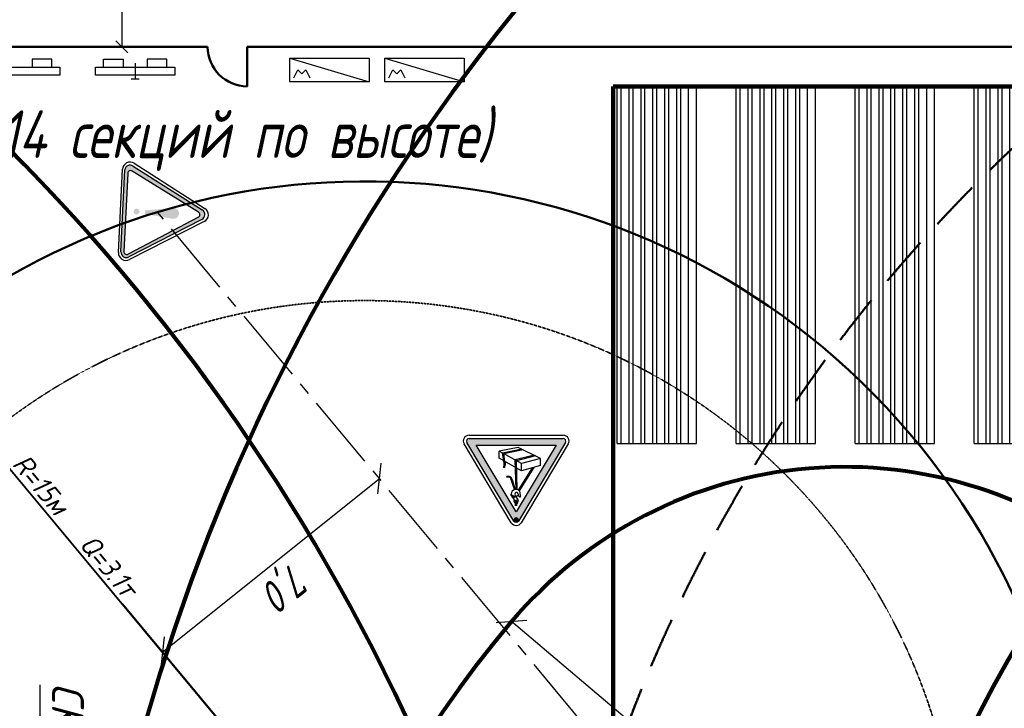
# Model space of a CAD drawing. Header units: millimetres. Extents: x 2204655785 to 2205143108, y 485765510 to 486291538.
# Tile 110 of 156: x 2204958363 to 2204983183, y 486185552 to 486202907. Entities that reach past the tile are written whole.
import ezdxf
from ezdxf.enums import TextEntityAlignment as Align
from ezdxf.lldxf.tags import DXFTag

# ---------------------------------------------------------------- set-up
doc = ezdxf.new("R2010")
doc.units = ezdxf.units.MM
for name, pattern in [('DASHED2', [9.525, 6.35, -3.175]), ('НЕВИДИМАЯX2', [19.05, 12.7, -6.35]), ('ОСЕВАЯ2', [28.575, 19.05, -3.175, 3.175, -3.175])]:
    doc.linetypes.add(name, pattern=pattern)
for name, color, linetype in [('ППР_Автокран', 7, 'Continuous'), ('ППР_Автокран СКАТ-40', 7, 'Continuous'), ('ППР_Автокран_Линия предупреждения', 1, 'Continuous'), ('ППР_Автокран_Надписи', 5, 'Continuous'), ('ППР_Автокран_Опасная зона', 1, 'Continuous'), ('ППР_Автокран_Стрела', 7, 'Continuous'), ('ППР_Автокран_Стрела_15м', 7, 'Continuous'), ('ППР_Дороги рабочие', 30, 'Continuous'), ('ППР_Инлоудеры', 7, 'Continuous'), ('ППР_Кран', 7, 'Continuous'), ('ППР_Опасная зона от крана', 1, 'Continuous'), ('ППР_Панелевозы', 7, 'Continuous'), ('ППР_Привязка стоянок', 5, 'Continuous'), ('ППР_Разрез', 5, 'Continuous'), ('ППР_Складирование', 7, 'Continuous'), ('ППР_Стрела', 7, 'Continuous')]:
    doc.layers.add(name, color=color, linetype=linetype)
doc.styles.add('Без высоты', font='GOST_Common Italic.ttf', dxfattribs={"width": 0.8})
doc.styles.add('ППРк_М1-1', font='GOST_Common Italic.ttf', dxfattribs={"height": 800})
doc.styles.add('ППРк_М1-1кран', font='GOST_Common Italic.ttf', dxfattribs={"width": 0.8, "height": 600})
doc.linetypes.add('ОГРАЖДЕНИЕ_ПУТЕЙ', pattern='A,1,[2,КБ-503,S=1,R=0,X=0,Y=0],2000,[2,КБ-503,S=1,R=0,X=0,Y=0],2000,[2,КБ-503,S=1,R=0,X=0,Y=0],1351,-628,[1,ЧЕЛОВЕК,S=1,R=180,X=0,Y=-24],-461,[1,ЗНАК 4,S=1,R=180,X=0,Y=-417],-188,1372,[2,КБ-503,S=1,R=0,X=0,Y=0],1999,[2,КБ-503,S=1,R=0,X=0,Y=0],2000,[2,КБ-503,S=1,R=0,X=0,Y=0]', length=12000)
tags = doc.linetypes.add('опасная зона_Кран', pattern='A,30,-8,4,-8,30,-8,4,-8,30,-8,4,[230,Bbox.shx,S=2.5,R=0,X=0,Y=-10],-6', length=148).pattern_tags.tags
tags[24] = DXFTag(74, 5)
doc.dimstyles.new('Без высоты текста', dxfattribs={"dimtxt": 800, "dimasz": 550, "dimexe": 1.5, "dimexo": 0.675, "dimgap": 100, "dimtad": 1, "dimdec": 1, "dimlfac": 0.001, "dimzin": 1, "dimtxsty": 'Без высоты', "dimblk": 'OBLIQUE', "dimcen": 250, "dimclrd": 256, "dimclre": 256, "dimclrt": 256, "dimadec": 0, "dimazin": 0, "dimtfac": 1, "dimtdec": 1, "dimtmove": 0, "dimatfit": 3, "dimfxl": 1, "dimtfill": 1, "dimfrac": 2, "dimarcsym": 0})
doc.dimstyles.new('ППРк_М1-1', dxfattribs={"dimtxt": 800, "dimasz": 550, "dimexe": 1.5, "dimexo": 0.675, "dimgap": 100, "dimtad": 1, "dimdec": 1, "dimlfac": 0.001, "dimzin": 1, "dimtxsty": 'ППРк_М1-1', "dimblk": 'OBLIQUE', "dimcen": 250, "dimclrd": 256, "dimclre": 256, "dimclrt": 256, "dimadec": 0, "dimazin": 0, "dimtfac": 1, "dimtdec": 1, "dimtmove": 0, "dimatfit": 3, "dimfxl": 1, "dimtfill": 1, "dimfrac": 2, "dimarcsym": 0})
doc.dimstyles.new('ППРк_М1-1 Кран', dxfattribs={"dimtxt": 600, "dimasz": 300, "dimexe": 1.5, "dimexo": 0.675, "dimgap": 0.675, "dimtad": 1, "dimdec": 1, "dimlfac": 0.001, "dimzin": 1, "dimtxsty": 'ППРк_М1-1кран', "dimblk": 'OBLIQUE', "dimcen": 250, "dimclrd": 256, "dimclre": 256, "dimclrt": 256, "dimadec": 0, "dimazin": 0, "dimtfac": 1, "dimtdec": 1, "dimtmove": 0, "dimatfit": 3, "dimfxl": 1, "dimfrac": 2, "dimarcsym": 0})

# ---------------------------------------------------------------- blocks, each defined once
blk = doc.blocks.new('_Oblique')
at = {"color": 0, "linetype": 'ByBlock', "lineweight": -2}
blk.add_line((-0.5, -0.5), (0.5, 0.5), dxfattribs=at)
blk = doc.blocks.new('*D384')
at = {"layer": 'Defpoints', "color": 0, "linetype": 'Continuous', "lineweight": 50, "transparency": 16777216}
for p in [(6174, -3750), (6174, -6250), (6174, -6250)]:
    blk.add_point(p, dxfattribs=at)
at = {"layer": 'ППР_Привязка стоянок', "linetype": 'Continuous', "lineweight": -2, "transparency": 16777216}
for p, q in [((6174, -3750), (6174, -6250)), ((6175, -3750), (6175, -3750)), ((6175, -6250), (6175, -6250))]:
    blk.add_line(p, q, dxfattribs=at)
at = {"layer": 'ППР_Привязка стоянок', "linetype": 'Continuous', "lineweight": -2, "transparency": 16777216, "xscale": 300, "yscale": 300, "zscale": 300}
for p, rotation in [((6174, -3750), 90), ((6174, -6250), 270)]:
    blk.add_blockref('_Oblique', p, dxfattribs=dict(at, rotation=rotation))
at = {"layer": 'ППР_Привязка стоянок', "linetype": 'Continuous', "transparency": 16777216, "insert": (5813, -5000), "char_height": 600, "attachment_point": 5, "rotation": 90, "style": 'ППРк_М1-1кран'}
blk.add_mtext('2,5', dxfattribs=at)
blk = doc.blocks.new('C')
at = {"linetype": 'Continuous', "ltscale": 0.5}
for p, q in [((10, 1), (-10, 1)), ((-10, 1), (-10, -1)), ((10, -1), (10, 1)), ((-10, -1), (10, -1)), ((-8, -1), (-8, -3)), ((-3, -3), (-3, -1)), ((3, -3), (3, -1)), ((8, -1), (8, -3)), ((-8, -3), (-3, -3)), ((8, -3), (3, -3))]:
    blk.add_line(p, q, dxfattribs=at)
blk = doc.blocks.new('A$C68180F12')
at = {"linetype": 'Continuous', "ltscale": 0.5}
for p, q in [((11, 5), (9, 5)), ((10, 1), (10, 5)), ((20, 4), (0, 4)), ((0, 4), (0, 2)), ((20, 2), (20, 4)), ((0, 2), (20, 2)), ((2, 2), (2, 0)), ((2, 0), (7, 0)), ((7, 0), (7, 2)), ((13, 0), (13, 2)), ((18, 0), (13, 0)), ((18, 2), (18, 0))]:
    blk.add_line(p, q, dxfattribs=at)
blk = doc.blocks.new('A$C49FE3ADB')
at = {"linetype": 'Continuous', "ltscale": 0.5}
for p, q in [((20, 6), (0, 6)), ((0, 0), (20, 6)), ((0, 6), (0, 0)), ((20, 0), (20, 6)), ((0, 0), (20, 0))]:
    blk.add_line(p, q, dxfattribs=at)
for p, q in [((1, 5), (2, 3)), ((4, 3), (5, 5)), ((2, 3), (3, 4)), ((3, 4), (4, 3))]:
    blk.add_line(p, q)
blk = doc.blocks.new('*U420')
at = {"layer": 'ППР_Опасная зона от крана', "linetype": 'опасная зона_Кран', "lineweight": 80, "ltscale": 100}
blk.add_arc((135, 0), 50270, 90, 270, dxfattribs=at)
at = {"layer": 'ППР_Стрела', "linetype": 'НЕВИДИМАЯX2', "lineweight": 50, "ltscale": 100}
blk.add_arc((135, 0), 38700, 90, 270, dxfattribs=at)
at = {"layer": 'ППР_Стрела', "linetype": 'Continuous', "lineweight": 100}
blk.add_arc((135, 0), 30700, 90, 270, dxfattribs=at)
at = {"style": 'ППРк_М1-1', "width": 0.8}
for tag, p, height, flags in [('ОПАСНАЯ_ЗОНА', (25480.86, 21929.55), 800, 1), ('ОТЛЕТ_ГРУЗА', (25413.72, 20678.22), 800, 1), ('Кол-во_элементов', (2695.66, -1978.25), 1200, 8)]:
    blk.add_attdef(tag, p, '', height=height, dxfattribs=dict(at, flags=flags))
at = {"style": 'ППРк_М1-1', "width": 0.8, "flags": 8}
blk.add_attdef('МАРКА_КРАНА', text='', height=1200, dxfattribs=at).set_placement((8837.5, 818.17), align=Align.CENTER)
blk.add_attdef('ВЫСОТА', text='', height=1200, dxfattribs=at).set_placement((9134.89, -8454.02), align=Align.MIDDLE_CENTER)
at = {"layer": 'Defpoints', "style": 'ППРк_М1-1', "width": 0.8, "flags": 1}
for tag, p in [('МАКСИМАЛЬНАЯ_ДЛИНА_ГРУЗА', (25470.43, 19233.22)), ('ШИРИНА_ГРУЗА', (25397.01, 17803.51))]:
    blk.add_attdef(tag, p, '', height=800, dxfattribs=at)
at = {"layer": 'ППР_Разрез', "style": 'ППРк_М1-1кран', "width": 0.8, "flags": 8}
for tag, p in [('РАЗРЕЗ2', (-1027.85, 55181.17)), ('РАЗРЕЗ', (-1731.87, -54129.29))]:
    blk.add_attdef(tag, p, '', height=800, dxfattribs=at)
at = {"layer": 'ППР_Стрела', "style": 'ППРк_М1-1кран', "width": 0.8, "flags": 8}
for tag, p in [('ВЫСОТА_КРЮКА_ГОРИЗ', (-19652.89, 21607.87)), ('ГАБАРИТ_СТРЕЛЫ', (-25019.84, 21408.72)), ('ВЫСОТА_КРЮКА_НАКЛ', (-20393.31, 20761.66)), ('ВЫЛЕТ', (-16616.63, 14016.8))]:
    blk.add_attdef(tag, p, '', height=800, rotation=317, dxfattribs=at)
blk = doc.blocks.new('*U443')
at = {"layer": 'ППР_Опасная зона от крана', "linetype": 'опасная зона_Кран', "lineweight": 80, "ltscale": 100}
blk.add_arc((135, 0), 50270, 90, 270, dxfattribs=at)
at = {"layer": 'ППР_Стрела', "linetype": 'НЕВИДИМАЯX2', "lineweight": 50, "ltscale": 100}
blk.add_arc((135, 0), 38700, 90, 270, dxfattribs=at)
at = {"style": 'ППРк_М1-1', "width": 0.8}
for tag, p, height, flags in [('ОПАСНАЯ_ЗОНА', (25480.86, 21929.55), 800, 1), ('ОТЛЕТ_ГРУЗА', (25413.72, 20678.22), 800, 1), ('Кол-во_элементов', (2695.66, -1978.25), 1200, 8)]:
    blk.add_attdef(tag, p, '', height=height, dxfattribs=dict(at, flags=flags))
at = {"style": 'ППРк_М1-1', "width": 0.8, "flags": 8}
blk.add_attdef('МАРКА_КРАНА', text='', height=1200, dxfattribs=at).set_placement((8837.5, 818.17), align=Align.CENTER)
blk.add_attdef('ВЫСОТА', text='', height=1200, dxfattribs=at).set_placement((9134.89, -8454.02), align=Align.MIDDLE_CENTER)
at = {"layer": 'Defpoints', "style": 'ППРк_М1-1', "width": 0.8, "flags": 1}
for tag, p in [('МАКСИМАЛЬНАЯ_ДЛИНА_ГРУЗА', (25470.43, 19233.22)), ('ШИРИНА_ГРУЗА', (25397.01, 17803.51))]:
    blk.add_attdef(tag, p, '', height=800, dxfattribs=at)
at = {"layer": 'ППР_Разрез', "style": 'ППРк_М1-1кран', "width": 0.8, "flags": 8}
for tag, p in [('РАЗРЕЗ2', (-1027.85, 55181.17)), ('РАЗРЕЗ', (-1731.87, -54129.29))]:
    blk.add_attdef(tag, p, '', height=800, dxfattribs=at)
at = {"layer": 'ППР_Стрела', "style": 'ППРк_М1-1кран', "width": 0.8, "flags": 8}
for tag, p in [('ВЫСОТА_КРЮКА_ГОРИЗ', (-19652.89, 21607.87)), ('ГАБАРИТ_СТРЕЛЫ', (-25019.84, 21408.72)), ('ВЫСОТА_КРЮКА_НАКЛ', (-20393.31, 20761.66)), ('ВЫЛЕТ', (-16616.63, 14016.8))]:
    blk.add_attdef(tag, p, '', height=800, rotation=317, dxfattribs=at)
blk = doc.blocks.new('A$C1C624D33')
at = {"color": 7, "lineweight": 30, "flags": 128}
for points in [[(0, 0), (0, 2)], [(9, 2), (0, 2)], [(9, 0), (9, 2)], [(9, 1.8), (0, 1.8)], [(9, 1.6), (0, 1.6)], [(9, 1.5), (0, 1.5)], [(9, 1.3), (0, 1.3)], [(9, 1.2), (0, 1.2)], [(9, 1), (0, 1)], [(9, 0.9), (0, 0.9)], [(9, 0.7), (0, 0.7)], [(9, 0.6), (0, 0.6)], [(9, 0.4), (0, 0.4)], [(9, 0.3), (0, 0.3)], [(9, 0.1), (0, 0.1)], [(9, 0), (0, 0)]]:
    blk.add_lwpolyline(points, dxfattribs=at)
blk = doc.blocks.new('*U684')
at = {"layer": 'ППР_Инлоудеры', "lineweight": 50, "xscale": 1000, "yscale": 1000, "zscale": 1000, "rotation": 74.04553586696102}
blk.add_blockref('A$C1C624D33', (-275, -4602), dxfattribs=at)
blk = doc.blocks.new('*U685')
at = {"layer": 'ППР_Дороги рабочие', "color": 0, "linetype": 'ByBlock', "lineweight": -2, "transparency": 16777216}
blk.add_blockref('*U684', (0, 0), dxfattribs=at)
blk = doc.blocks.new('*U744')
at = {"layer": 'ППР_Панелевозы', "rotation": 292.1483980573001}
blk.add_blockref('*U685', (0, 0), dxfattribs=at)
blk = doc.blocks.new('*U745')
at = {"layer": 'ППР_Дороги рабочие', "color": 0, "linetype": 'ByBlock', "lineweight": -2, "transparency": 16777216}
blk.add_blockref('*U744', (0, 0), dxfattribs=at)
blk = doc.blocks.new('*U743')
at = {"layer": 'ППР_Дороги рабочие', "rotation": 353.8060660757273}
blk.add_blockref('*U745', (0, 0), dxfattribs=at)
blk = doc.blocks.new('*U742')
at = {"layer": 'ППР_Складирование', "color": 0, "linetype": 'ByBlock', "lineweight": -2, "transparency": 16777216}
for p in [(0, 9000), (0, 6000), (0, 3000), (0, 0)]:
    blk.add_blockref('*U743', p, dxfattribs=at)
blk = doc.blocks.new('*D769')
at = {"layer": 'Defpoints', "color": 0, "transparency": 16777216}
for p in [(-4, 5), (-4, 5), (-661, -2161), (-13835, -11514), (13742, -11617)]:
    blk.add_point(p, dxfattribs=at)
at = {"layer": 'ППР_Автокран_Стрела', "lineweight": -2, "transparency": 16777216}
blk.add_arc((-4, 5), 2263, 233.7472, 305.8291, dxfattribs=at)
at = {"layer": 'ППР_Автокран_Стрела', "transparency": 16777216}
for points in [[(-1405, -1887), (-1280, -1754), (-1743, -1444)], [(1258, -1763), (1383, -1897), (1724, -1456)]]:
    blk.add_solid(points, dxfattribs=at)
at = {"layer": 'ППР_Автокран_Стрела', "transparency": 16777216, "insert": (-8, -1758), "char_height": 600, "width": 533.03, "attachment_point": 5, "rotation": 359.8833, "style": 'Без высоты', "bg_fill": 3, "box_fill_scale": 1.1, "bg_fill_color": 256, "bg_fill_true_color": 13158600, "bg_fill_transparency": 0}
blk.add_mtext('100°', dxfattribs=at)
blk = doc.blocks.new('*D780')
at = {"layer": 'Defpoints', "color": 0, "transparency": 16777216}
blk.add_point((-1, 2), dxfattribs=at)
at = {"layer": 'ППР_Автокран_Стрела_15м', "lineweight": -2, "transparency": 16777216}
for p, q in [((-1, 2), (-10758, -8952)), ((0, 2), (0, 1)), ((-11527, -9592), (-11528, -9591))]:
    blk.add_line(p, q, dxfattribs=at)
at = {"layer": 'ППР_Автокран_Стрела_15м', "transparency": 16777216}
blk.add_solid([(-10865, -8824), (-10652, -9080), (-11527, -9592)], dxfattribs=at)
at = {"layer": 'ППР_Автокран_Стрела_15м', "transparency": 16777216, "insert": (-9331, -7308), "char_height": 800, "attachment_point": 5, "rotation": 39.7746, "style": 'ППРк_М1-1', "bg_fill": 3, "box_fill_scale": 1.1, "bg_fill_color": 256, "bg_fill_true_color": 13158600, "bg_fill_transparency": 0}
blk.add_mtext('{\\H0.625x;R=15м   Q=3.1т}', dxfattribs=at)
at = {"layer": 'Defpoints', "color": 0, "transparency": 16777216}
blk.add_point((-11527, -9592), dxfattribs=at)
blk.add_point((-11527, -9592), dxfattribs=at)
blk = doc.blocks.new('_None')
blk = doc.blocks.new('*D781')
at = {"layer": 'ППР_Автокран_Стрела', "lineweight": -2, "transparency": 16777216}
for p, q in [((-14, -4), (-3071, -1207)), ((-14, -5), (-14, -6)), ((-3722, -1464), (-3721, -1465))]:
    blk.add_line(p, q, dxfattribs=at)
at = {"layer": 'ППР_Автокран_Стрела', "transparency": 16777216}
blk.add_solid([(-3113, -1099), (-3028, -1316), (-3722, -1463)], dxfattribs=at)
at = {"layer": 'ППР_Автокран_Стрела', "transparency": 16777216, "insert": (-2174, -478), "char_height": 800, "attachment_point": 5, "rotation": 21.4825, "style": 'ППРк_М1-1', "bg_fill": 3, "box_fill_scale": 1.1, "bg_fill_color": 256, "bg_fill_true_color": 13158600, "bg_fill_transparency": 0}
blk.add_mtext('{\\H0.625x;R=4м   Q=18.0т}', dxfattribs=at)
at = {"layer": 'Defpoints', "color": 0, "transparency": 16777216}
for p in [(-14, -4), (-3722, -1463), (-3722, -1463)]:
    blk.add_point(p, dxfattribs=at)
blk = doc.blocks.new('ЗнакПредупрежд')
h = blk.add_hatch(color=1)
h.dxf.hatch_style = 1
h.paths.add_polyline_path([(2.952, 4.492, 0.579974), (2.431, 4.489), (0.216, 0.569, 0.56988), (0.429, 0.135), (4.954, 0.135, 0.577814), (5.214, 0.585)])
h.paths.add_polyline_path([(2.845, 4.292), (5.056, 0.534, -0.580113), (4.918, 0.293), (0.626, 0.293, -0.571425), (0.486, 0.53), (2.567, 4.288, -0.580536)], flags=16)
h = blk.add_hatch(color=1)
edge = h.paths.add_edge_path()
edge.add_arc((2.701, 2.92), 0.301, 348.7338, 546.396)
edge.add_line((2.402, 2.886), (2.403, 2.868))
edge.add_line((2.403, 2.868), (2.61, 1.345))
edge.add_line((2.61, 1.345), (2.807, 1.345))
edge.add_line((2.807, 1.345), (2.996, 2.861))
edge = h.paths.add_edge_path()
edge.add_arc((2.7, 0.886), 0.162, 0, 360)
at = {"color": 3}
for p, q in [((0.049, 0.629), (2.341, 4.632)), ((3.07, 4.631), (5.354, 0.628)), ((4.989, 0), (0.414, 0))]:
    blk.add_line(p, q, dxfattribs=at)
at = {"color": 1}
for p, q in [((0.216, 0.569), (2.431, 4.489)), ((2.952, 4.492), (5.214, 0.585)), ((2.567, 4.288), (0.486, 0.53)), ((2.845, 4.292), (5.056, 0.534)), ((4.955, 0.135), (0.429, 0.135)), ((0.626, 0.293), (4.918, 0.293))]:
    blk.add_line(p, q, dxfattribs=at)
at = {"color": 3}
for centre, start, end in [((2.705, 4.423), 29.7122, 150.208), ((0.414, 0.42), 150.208, 270), ((4.989, 0.42), 270, 29.7122)]:
    blk.add_arc(centre, 0.42, start, end, dxfattribs=at)
at = {"color": 1}
for centre, radius, start, end in [((2.692, 4.341), 0.3, 30.0797, 150.5301), ((2.707, 4.21), 0.16, 30.4743, 151.0212), ((0.451, 0.415), 0.281, 146.8469, 265.5587), ((4.954, 0.435), 0.3, 270.178, 30.0797), ((0.626, 0.453), 0.16, 151.0212, 270.218), ((4.918, 0.453), 0.16, 270, 30.4743)]:
    blk.add_arc(centre, radius, start, end, dxfattribs=at)
blk = doc.blocks.new('*D782')
at = {"layer": 'Defpoints', "color": 0, "transparency": 16777216}
for p in [(-10513, 363), (-10510, 365), (-6138, -5103)]:
    blk.add_point(p, dxfattribs=at)
at = {"layer": 'ППР_Автокран_Линия предупреждения', "lineweight": -2, "transparency": 16777216}
for p, q in [((-10511, 364), (-10514, 362)), ((-6140, -5105), (-10513, 363)), ((-6138, -5104), (-6141, -5106))]:
    blk.add_line(p, q, dxfattribs=at)
at = {"layer": 'ППР_Автокран_Линия предупреждения', "lineweight": -2, "transparency": 16777216, "xscale": 550, "yscale": 550, "zscale": 550}
for p, rotation in [((-10513, 363), 128.6480544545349), ((-6140, -5105), 308.6480544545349)]:
    blk.add_blockref('_Oblique', p, dxfattribs=dict(at, rotation=rotation))
at = {"layer": 'ППР_Автокран_Линия предупреждения', "transparency": 16777216, "insert": (-7873, -2009), "char_height": 800, "attachment_point": 5, "rotation": 308.6481, "style": 'Без высоты', "bg_fill": 3, "box_fill_scale": 1.1, "bg_fill_color": 256, "bg_fill_true_color": 13158600, "bg_fill_transparency": 0}
blk.add_mtext('7,0', dxfattribs=at)
blk = doc.blocks.new('Знак№3')
at = {"linetype": 'ByBlock', "ltscale": 5}
h = blk.add_hatch(color=7, dxfattribs=at)
h.paths.add_polyline_path([(122.344, 199.321), (121.457, 200.803, 0.564934), (121.373, 200.803, 4501.946377), (121.373, 200.803, 0.001609), (121.373, 200.803), (120.486, 199.321, 0.584238), (120.528, 199.248, -0.001163), (120.528, 199.248), (122.302, 199.248, 0.582969), (122.344, 199.321, -0.000216)])
h.paths.add_polyline_path([(122.166, 199.374), (120.664, 199.374), (121.415, 200.628)], flags=16)
blk.add_hatch(color=7).paths.add_polyline_path([(121.366, 200.778, 1), (121.464, 200.778, 1)])
at = {"linetype": 'ByBlock', "lineweight": 30, "ltscale": 5}
h = blk.add_hatch(color=7, dxfattribs=at)
edge = h.paths.add_edge_path()
edge.add_arc((121.564, 200.026), 0.0551, 201.3996, 226.8824)
edge.add_arc((121.555, 200.025), 0.0487, 233.4017, 261.3838)
edge.add_line((121.548, 199.977), (121.55, 199.977))
edge.add_arc((121.558, 200.025), 0.0487, 261.3838, 272.0894)
edge.add_line((121.559, 199.976), (121.591, 199.978))
edge.add_line((121.591, 199.978), (121.593, 199.963))
edge.add_line((121.593, 199.963), (121.563, 199.963))
edge.add_line((121.563, 199.963), (121.546, 199.963))
edge.add_arc((121.546, 199.973), 0.0101, 257.8564, 270, ccw=False)
edge.add_line((121.544, 199.963), (121.541, 199.964))
edge.add_arc((121.552, 200.011), 0.0487, 225.9184, 257.8564, ccw=False)
edge.add_line((121.518, 199.976), (121.506, 199.988))
edge.add_line((121.506, 199.988), (121.494, 200.007))
edge.add_line((121.494, 200.007), (121.483, 200.034))
edge.add_arc((121.527, 200.053), 0.0487, 199.5801, 203.0594, ccw=False)
edge.add_line((121.481, 200.037), (121.47, 200.068))
edge.add_arc((121.516, 200.084), 0.0487, 195.0483, 199.5801, ccw=False)
edge.add_line((121.469, 200.072), (121.433, 200.207))
edge.add_ellipse((121.419, 200.297), major_axis=(0.0646, 0.0646), ratio=1, start_angle=233.6029, end_angle=244.0849)
edge.add_ellipse((121.419, 200.297), major_axis=(0.0646, 0.0646), ratio=1, start_angle=244.0849, end_angle=323.2484)
edge.add_ellipse((121.419, 200.297), major_axis=(0.0646, 0.0646), ratio=1, start_angle=323.2484, end_angle=324.354)
edge.add_line((121.509, 200.312), (121.521, 200.303))
edge.add_line((121.521, 200.303), (121.51, 200.31))
edge.add_ellipse((121.419, 200.297), major_axis=(0.0646, 0.0646), ratio=1, start_angle=244.0849, end_angle=323.2484, ccw=False)
edge.add_line((121.449, 200.211), (121.488, 200.077))
edge.add_line((121.488, 200.077), (121.501, 200.037))
edge.add_line((121.501, 200.037), (121.513, 200.006))
h = blk.add_hatch(color=7, dxfattribs=at)
edge = h.paths.add_edge_path()
edge.add_ellipse((121.419, 200.286), major_axis=(-0.0181, 0.0785), ratio=0.997821, start_angle=117.1936, end_angle=133.9632, ccw=False)
edge.add_line((121.358, 200.234), (121.08, 199.794))
edge.add_line((121.08, 199.794), (121.114, 199.803))
edge.add_line((121.114, 199.803), (121.375, 200.219))
h = blk.add_hatch(color=7, dxfattribs=at)
edge = h.paths.add_edge_path()
edge.add_line((121.407, 199.808), (121.429, 199.795))
edge.add_line((121.429, 199.795), (121.415, 200.206))
edge.add_ellipse((121.419, 200.297), major_axis=(0.0646, 0.0646), ratio=1, start_angle=216.7994, end_angle=222.5437, ccw=False)
edge.add_ellipse((121.419, 200.286), major_axis=(-0.0181, 0.0785), ratio=0.997821, start_angle=151.3765, end_angle=157.901, ccw=False)
edge.add_line((121.397, 200.209), (121.407, 199.808))
h = blk.add_hatch(color=7, dxfattribs=at)
h.paths.add_polyline_path([(121.434, 199.653), (121.41, 199.666), (121.053, 199.575), (121.079, 199.562)])
h.paths.add_polyline_path([(121.429, 199.795), (121.407, 199.808), (121.41, 199.666), (121.434, 199.653)])
blk.add_hatch(color=7, dxfattribs=at).paths.add_polyline_path([(121.622, 199.752, 0.156262), (121.627, 199.683), (121.649, 199.671), (121.646, 199.683, -0.156262), (121.642, 199.751), (121.653, 199.775, 0.111183), (121.655, 199.781), (121.655, 199.793), (121.635, 199.793), (121.635, 199.783, -0.12136), (121.633, 199.774)])
h = blk.add_hatch(color=7, dxfattribs=at)
h.paths.add_polyline_path([(121.671, 199.523), (121.647, 199.536), (121.284, 199.461), (121.309, 199.448)])
h.paths.add_polyline_path([(121.647, 199.536), (121.671, 199.523), (121.649, 199.671), (121.627, 199.683)])
at = {"color": 7, "linetype": 'ByBlock', "ltscale": 5}
for p, q in [((120.434, 199.352), (121.321, 200.834)), ((120.486, 199.321), (121.373, 200.803)), ((121.457, 200.803), (122.344, 199.321)), ((121.508, 200.834), (122.396, 199.352)), ((120.664, 199.374), (121.415, 200.628)), ((121.403, 200.519), (121.403, 200.458)), ((121.403, 200.519), (121.403, 200.454)), ((121.415, 200.628), (122.166, 199.374)), ((121.426, 200.519), (121.426, 200.454)), ((121.451, 200.355), (121.374, 200.319)), ((121.374, 200.319), (121.449, 200.348)), ((121.375, 200.435), (121.375, 200.417)), ((121.375, 200.417), (121.375, 200.417)), ((121.382, 200.392), (121.437, 200.317)), ((121.449, 200.348), (121.521, 200.303)), ((121.521, 200.303), (121.452, 200.355)), ((121.454, 200.433), (121.454, 200.414)), ((120.954, 199.758), (121.314, 199.86)), ((120.954, 199.758), (120.954, 199.623)), ((121.314, 199.86), (121.314, 199.719)), ((121.314, 199.86), (121.735, 199.622)), ((120.954, 199.623), (121.314, 199.719)), ((120.954, 199.623), (121.376, 199.416)), ((121.314, 199.719), (121.735, 199.487)), ((121.735, 199.622), (121.735, 199.487)), ((122.166, 199.374), (120.664, 199.374)), ((121.376, 199.416), (121.735, 199.487)), ((122.302, 199.248), (120.528, 199.248)), ((122.302, 199.187), (120.528, 199.187))]:
    blk.add_line(p, q, dxfattribs=at)
at = {"color": 7, "linetype": 'ByBlock', "lineweight": 30, "ltscale": 5}
for p, q in [((121.08, 199.794), (121.358, 200.234)), ((121.114, 199.803), (121.375, 200.219)), ((121.397, 200.209), (121.41, 199.666)), ((121.415, 200.206), (121.434, 199.653)), ((121.433, 200.207), (121.469, 200.072)), ((121.449, 200.211), (121.488, 200.077)), ((121.47, 200.068), (121.481, 200.037)), ((121.483, 200.034), (121.494, 200.007)), ((121.488, 200.077), (121.501, 200.037)), ((121.494, 200.007), (121.506, 199.988)), ((121.501, 200.037), (121.513, 200.006)), ((121.506, 199.988), (121.518, 199.976)), ((121.541, 199.964), (121.544, 199.963)), ((121.546, 199.963), (121.563, 199.963)), ((121.548, 199.977), (121.55, 199.977)), ((121.559, 199.976), (121.591, 199.978)), ((121.563, 199.963), (121.593, 199.963)), ((121.591, 199.978), (121.593, 199.963)), ((121.622, 199.752), (121.634, 199.775)), ((121.622, 199.752), (121.634, 199.775)), ((121.635, 199.783), (121.635, 199.793)), ((121.635, 199.793), (121.655, 199.793)), ((121.642, 199.751), (121.653, 199.775)), ((121.655, 199.781), (121.655, 199.793)), ((121.053, 199.575), (121.41, 199.666)), ((121.079, 199.562), (121.434, 199.653)), ((121.627, 199.683), (121.647, 199.536)), ((121.646, 199.683), (121.649, 199.671)), ((121.649, 199.671), (121.671, 199.523)), ((121.284, 199.461), (121.647, 199.536)), ((121.309, 199.448), (121.671, 199.523))]:
    blk.add_line(p, q, dxfattribs=at)
at = {"color": 7, "linetype": 'ByBlock', "ltscale": 5}
for centre, radius, start, end in [((121.415, 200.778), 0.109, 30.9139, 149.0861), ((121.415, 200.778), 0.0487, 30.9139, 149.0861), ((120.528, 199.296), 0.109, 149.0861, 270), ((120.528, 199.296), 0.0487, 149.0861, 270), ((122.302, 199.296), 0.109, 270, 30.9139), ((122.302, 199.296), 0.0487, 270, 30.9139)]:
    blk.add_arc(centre, radius, start, end, dxfattribs=at)
at = {"color": 7, "linetype": 'ByBlock', "lineweight": 30, "ltscale": 5}
for centre, radius, start, end in [((121.516, 200.084), 0.0487, 195.0483, 199.5801), ((121.527, 200.053), 0.0487, 199.5801, 203.0594), ((121.564, 200.026), 0.0551, 201.3996, 226.8824), ((121.552, 200.011), 0.0487, 225.9184, 257.8564), ((121.555, 200.025), 0.0487, 233.4017, 261.3838), ((121.546, 199.973), 0.0101, 257.8564, 270), ((121.558, 200.025), 0.0487, 261.3838, 272.0894), ((121.731, 199.724), 0.112, 165.8316, 201.3569), ((121.617, 199.783), 0.0177, 336.1966, 0.7276), ((121.751, 199.724), 0.112, 165.8316, 201.3569), ((121.641, 199.781), 0.0134, 334.6229, 0)]:
    blk.add_arc(centre, radius, start, end, dxfattribs=at)
at = {"color": 7, "linetype": 'ByBlock', "ltscale": 5}
for centre, major_axis, ratio, start_param, end_param in [((121.343, 200.338), (-0.00861, 0.00861), 1, -1.301728, 1.326012), ((121.343, 200.338), (-0.00861, 0.00861), 1, 1.217135, 1.410532), ((121.343, 200.337), (-0.00861, 0.00861), 1, 1.248628, 1.374585), ((121.343, 200.338), (-0.00861, 0.00861), 1, 1.238959, 1.386845), ((121.285, 200.304), (0.0388, 0.0388), 1, 5.425525, 6.024186), ((121.419, 200.286), (-0.0181, 0.0785), 0.997821, 1.173602, 2.755892), ((121.322, 200.3), (-0.0388, 0.0388), 1, 3.894134, 4.986855), ((121.414, 200.416), (-0.028, 0.028), 1, 0.750122, 1.419335), ((121.415, 200.434), (-0.028, 0.028), 1, -0.487782, 0.755424), ((121.41, 200.297), (-0.0237, 0.0237), 1, 0.750122, 4.570422), ((121.415, 200.434), (-0.0164, 0.0164), 1, -0.261799, 4.974188), ((121.415, 200.454), (0.00821, 0.00821), 1, 2.356194, 5.497787), ((121.419, 200.297), (0.0646, 0.0646), 1, 3.783863, 6.520451), ((121.415, 200.434), (0.028, 0.028), 1, 5.45721, 6.770967), ((121.486, 200.403), (0.0241, 0.0241), 1, 2.254164, 3.313663), ((121.414, 200.416), (0.028, 0.028), 1, 5.256394, 5.462511)]:
    blk.add_ellipse(centre, major_axis=major_axis, ratio=ratio, start_param=start_param, end_param=end_param, dxfattribs=at)
blk = doc.blocks.new('*D775')
at = {"layer": 'Defpoints', "color": 0, "transparency": 16777216}
for p in [(37719, 18118), (46115, 11022), (46115, 11022)]:
    blk.add_point(p, dxfattribs=at)
at = {"layer": 'ППР_Автокран_Опасная зона', "lineweight": -2, "transparency": 16777216}
for p, q in [((37720, 18118), (37720, 18119)), ((37719, 18118), (46115, 11022)), ((46116, 11022), (46116, 11023))]:
    blk.add_line(p, q, dxfattribs=at)
at = {"layer": 'ППР_Автокран_Опасная зона', "lineweight": -2, "transparency": 16777216, "xscale": 550, "yscale": 550, "zscale": 550}
for p, rotation in [((37719, 18118), 139.7955001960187), ((46115, 11022), 319.7955001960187)]:
    blk.add_blockref('_Oblique', p, dxfattribs=dict(at, rotation=rotation))
at = {"layer": 'ППР_Автокран_Опасная зона', "transparency": 16777216, "insert": (42292, 15013), "char_height": 800, "attachment_point": 5, "rotation": 319.7955, "style": 'Без высоты', "bg_fill": 3, "box_fill_scale": 1.1, "bg_fill_color": 256, "bg_fill_true_color": 13158600, "bg_fill_transparency": 0}
blk.add_mtext('11,0', dxfattribs=at)
blk = doc.blocks.new('*U374')
at = {"layer": 'ППР_Кран', "linetype": 'ОГРАЖДЕНИЕ_ПУТЕЙ', "lineweight": 50}
for p, q in [((8337.5, -6250), (-8900, -6250)), ((38505, -6250), (9337.5, -6250)), ((9337.5, -6250), (9337.5, -7250))]:
    blk.add_line(p, q, dxfattribs=at)
blk.add_arc((9337.5, -6250), 1000, 180, 270, dxfattribs=at)
at = {"layer": 'ППР_Кран', "linetype": 'Continuous', "ltscale": 0.5, "xscale": -100, "yscale": 100, "zscale": 100, "rotation": 180}
blk.add_blockref('C', (3612.84, -6865), dxfattribs=at)
at = {"layer": 'ППР_Кран', "xscale": -100, "yscale": 100, "zscale": 100, "rotation": 180}
for name, p in [('A$C68180F12', (5512.84, -6565)), ('A$C49FE3ADB', (10412.84, -6536.13)), ('A$C49FE3ADB', (12806.84, -6536.13))]:
    blk.add_blockref(name, p, dxfattribs=at)
at = {"style": 'ППРк_М1-1', "width": 0.8}
for tag, p, height, flags in [('ОПАСНАЯ_ЗОНА', (25480.86, 21929.55), 800, 1), ('ОТЛЕТ_ГРУЗА', (25413.72, 20678.22), 800, 1), ('Кол-во_элементов', (2695.66, -1978.25), 1200, 8)]:
    blk.add_attdef(tag, p, '', height=height, dxfattribs=dict(at, flags=flags))
at = {"style": 'ППРк_М1-1', "width": 0.8, "flags": 8}
blk.add_attdef('МАРКА_КРАНА', text='', height=1200, dxfattribs=at).set_placement((8837.5, 818.17), align=Align.CENTER)
blk.add_attdef('ВЫСОТА', text='', height=1200, dxfattribs=at).set_placement((9134.89, -8454.02), align=Align.MIDDLE_CENTER)
at = {"layer": 'Defpoints', "style": 'ППРк_М1-1', "width": 0.8, "flags": 1}
for tag, p in [('МАКСИМАЛЬНАЯ_ДЛИНА_ГРУЗА', (25470.43, 19233.22)), ('ШИРИНА_ГРУЗА', (25397.01, 17803.51))]:
    blk.add_attdef(tag, p, '', height=800, dxfattribs=at)
at = {"layer": 'ППР_Разрез', "style": 'ППРк_М1-1кран', "width": 0.8, "flags": 8}
for tag, p in [('РАЗРЕЗ2', (-1027.85, 55181.17)), ('РАЗРЕЗ', (-1731.87, -54129.29))]:
    blk.add_attdef(tag, p, '', height=800, dxfattribs=at)
at = {"layer": 'ППР_Стрела', "style": 'ППРк_М1-1кран', "width": 0.8, "flags": 8}
for tag, p in [('ВЫСОТА_КРЮКА_ГОРИЗ', (-22781.64, 24557.61)), ('ВЫСОТА_КРЮКА_НАКЛ', (-23522.06, 23711.4)), ('ГАБАРИТ_СТРЕЛЫ', (-25019.84, 21408.72)), ('ВЫЛЕТ', (-19745.38, 16966.54))]:
    blk.add_attdef(tag, p, '', height=800, rotation=317, dxfattribs=at)
at = {"layer": 'ППР_Привязка стоянок', "linetype": 'Continuous'}
dim = blk.add_linear_dim(base=(6173.84, -6250), p1=(6173.84, -3750), p2=(6173.84, -6250), angle=270, dimstyle='ППРк_М1-1 Кран', dxfattribs=at)
dim.commit()
dim.dimension.update_dxf_attribs({"geometry": '*D384', "text_midpoint": (5813.17, -5000)})
blk = doc.blocks.new('*U778')
at = {"layer": 'ППР_Автокран_Линия предупреждения', "color": 1, "linetype": 'ОСЕВАЯ2', "ltscale": 100}
blk.add_line((29.42, 9142.43), (-17226.21, -5228.35), dxfattribs=at)
at = {"layer": 'ППР_Автокран_Опасная зона', "color": 1, "linetype": 'опасная зона_Кран', "lineweight": 80, "ltscale": 100}
for centre, radius, start, end in [((-3.65, 4.56), 29000, 319.788537, 219.788112), ((13742.01, -11616.84), 11000, 229.683228, 319.791313)]:
    blk.add_arc(centre, radius, start, end, dxfattribs=at)
at = {"layer": 'ППР_Автокран_Стрела', "lineweight": 50}
blk.add_line((-4.37, 4.64), (-13835.48, -11514.14), dxfattribs=at)
blk.add_arc((-3.65, 4.56), 18000, 319.786841, 219.78643, dxfattribs=at)
at = {"layer": 'ППР_Автокран_Стрела_15м', "linetype": 'DASHED2', "lineweight": 35}
blk.add_arc((0.22, 1.42), 15000, 319.786203, 219.767437, dxfattribs=at)
at = {"layer": 'ППР_Автокран_Линия предупреждения', "color": 1, "xscale": 458.3504657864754, "yscale": 458.3504657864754, "zscale": 458.3504657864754, "rotation": 357.2186560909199}
blk.add_blockref('ЗнакПредупрежд', (-18498.48, -6102.18), dxfattribs=at)
at = {"layer": 'ППР_Автокран_Опасная зона', "color": 5, "xscale": 1338.282510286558, "yscale": 1338.282510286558, "zscale": 1338.282510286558}
blk.add_blockref('Знак№3', (-140462.1, -289984.88), dxfattribs=at)
at = {"layer": 'ППР_Автокран_Стрела'}
dim = blk.add_angular_dim_2l(base=(-661.45, -2160.97), line1=((-4.37, 4.65), (13742.01, -11616.84)), line2=((-4.37, 4.64), (-13835.48, -11514.14)), dimstyle='Без высоты текста', override={"dimtxt": 600, "dimgap": 200, "dimsah": 1}, dxfattribs=at)
dim.commit()
dim.dimension.update_dxf_attribs({"geometry": '*D769', "text_midpoint": (-8.98, -2258.45), "dimtype": 130})
at = {"layer": 'ППР_Автокран_Опасная зона'}
dim = blk.add_aligned_dim(p1=(13746.79, -11621.93), p2=(22142.69, -18718.15), distance=0, dimstyle='Без высоты текста', dxfattribs=at)
dim.commit()
dim.dimension.update_dxf_attribs({"geometry": '*D775', "text_midpoint": (18319.14, -14727.07), "insert": (-23972.38, -29739.89)})
at = {"layer": 'ППР_Автокран_Стрела_15м'}
dim = blk.add_linear_dim(base=(-11526.82, -9592.14), p1=(-0.93, 2.21), p2=(-11526.82, -9592.14), angle=219.774566, text='{\\H0.625x;R=15м   Q=3.1т}', dimstyle='ППРк_М1-1', override={"dimasz": 1000, "dimblk1": 'None', "dimsah": 1}, dxfattribs=at)
dim.commit()
dim.dimension.update_dxf_attribs({"geometry": '*D780', "text_midpoint": (-9106.39, -7577.33), "dimtype": 161})
at = {"layer": 'ППР_Автокран'}
blk.add_line((-4734.88, -3688.48), (-4734.88, -3688.48), dxfattribs=at)
blk.add_line((-4734.88, -3688.48), (-4734.88, -3688.48), dxfattribs=at)
at = {"layer": 'ППР_Автокран_Надписи'}
blk.add_line((-5317.31, -8197.95), (-1495.38, -8197.95), dxfattribs=at)
at = {"layer": 'ППР_Автокран_Надписи', "insert": (-5243.44, -7087.17), "char_height": 800, "attachment_point": 1, "style": 'ППРк_М1-1'}
blk.add_mtext_dynamic_manual_height_columns('\\pxqc;СКАТ-40', width=3688.7015, gutter_width=4000, heights=[0], dxfattribs=at)
at = {"layer": 'ППР_Автокран_Линия предупреждения'}
dim = blk.add_aligned_dim(p1=(-6137.72, -5103.35), p2=(-10510.33, 364.71), distance=3, dimstyle='Без высоты текста', dxfattribs=at)
dim.commit()
dim.dimension.update_dxf_attribs({"geometry": '*D782', "text_midpoint": (-7873.39, -2008.96)})
at = {"layer": 'ППР_Автокран_Стрела'}
dim = blk.add_linear_dim(base=(-3721.9, -1463.44), p1=(-14.1, -4.21), p2=(-3721.9, -1463.44), angle=201.482495, text='{\\H0.625x;R=4м   Q=18.0т}', dimstyle='ППРк_М1-1', override={"dimasz": 700, "dimblk1": 'None', "dimsah": 1}, dxfattribs=at)
dim.commit()
dim.dimension.update_dxf_attribs({"geometry": '*D781', "text_midpoint": (-2045.79, -803.8), "dimtype": 161})

msp = doc.modelspace()

# ---------------------------------------------------------------- block references
ref = msp.add_blockref('*U374', (2204954762, 486208476))
ref.add_attrib('ВЫСОТА', '(14 секций по высоте)', dxfattribs={"height": 1200, "style": 'ППРк_М1-1', "width": 0.8}).set_placement((2204963897, 486200022), align=Align.MIDDLE_CENTER)

# ---------------------------------------------------------------- next in the draw order: block references
at = {"rotation": 270}
msp.add_blockref('*U420', (2205009908, 486171615), dxfattribs=at)

# ---------------------------------------------------------------- next in the draw order: block references
msp.add_blockref('*U443', (2204922508, 486164274), dxfattribs=at)

# ---------------------------------------------------------------- next in the draw order: linework, layer by layer
at = {"layer": 'ППР_Дороги рабочие', "lineweight": 100}
for p, q in [((2204973320, 486201226), (2205002658, 486201226)), ((2204973320, 486185226), (2204973320, 486201226))]:
    msp.add_line(p, q, dxfattribs=at)

# ---------------------------------------------------------------- next in the draw order: block references
at = {"layer": 'ППР_Складирование', "rotation": 270}
msp.add_blockref('*U742', (2204974426, 486196726), dxfattribs=at)

# ---------------------------------------------------------------- next in the draw order: block references
at = {"layer": 'ППР_Автокран СКАТ-40', "rotation": 180}
msp.add_blockref('*U778', (2204992904, 486169018), dxfattribs=at)

# ---------------------------------------------------------------- next in the draw order: block references
at = {"layer": 'ППР_Автокран СКАТ-40', "rotation": 270}
msp.add_blockref('*U778', (2204967067, 486180828), dxfattribs=at)

# ---------------------------------------------------------------- next in the draw order: linework, layer by layer
msp.add_lwpolyline([(2205009658, 486124029), (2205009658, 486132024), (2205003062, 486132110), (2205003062, 486152113), (2204998062, 486152113), (2204998062, 486141038), (2204984658, 486141038), (2204984658, 486153015), (2204988203, 486155252), (2204988203, 486164226), (2204997158, 486164226), (2204997158, 486176226), (2205002658, 486176226), (2205002658, 486201226), (2204973320, 486201226), (2204973320, 486185226), (2204960227, 486185226), (2204960218, 486172726), (2204966658, 486172726, -0.414214), (2204978658, 486160726), (2204978658, 486124029, -0.414214)], format="xyb")

doc.saveas('drawing.dxf')
